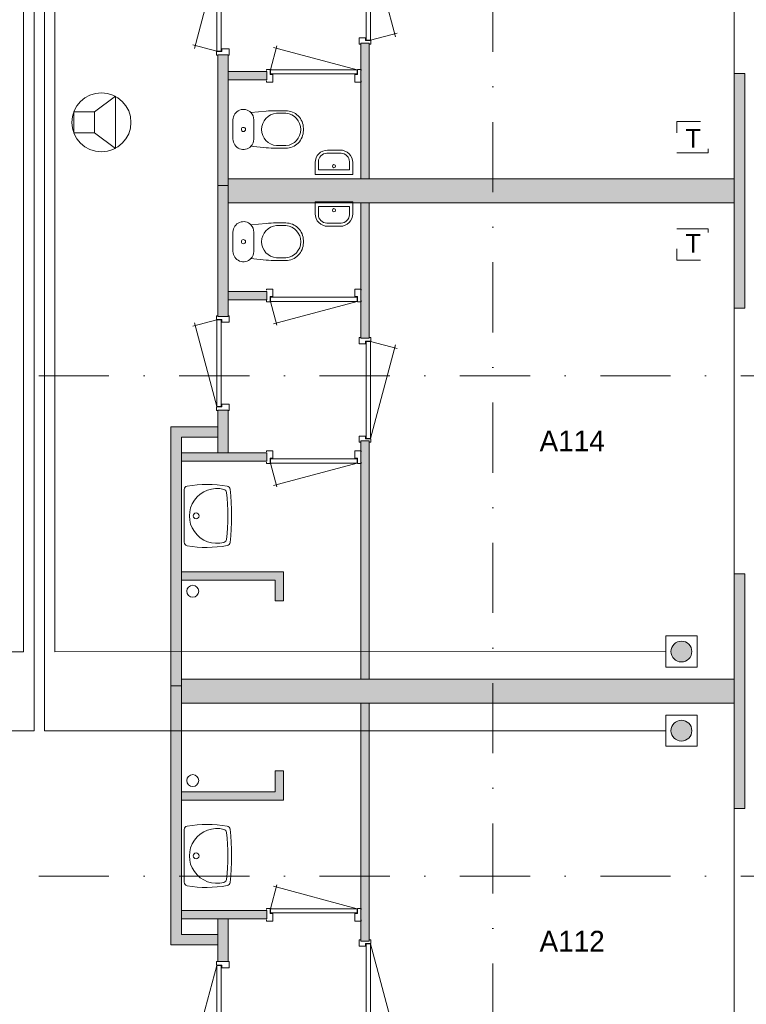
# Model space of a CAD drawing. Header units: millimetres. Extents: x 0 to 84100, y 0 to 59400.
# Tile 29 of 36: x 47375 to 54339, y 29722 to 39168. Entities that reach past the tile are written whole.
import ezdxf
from ezdxf.enums import TextEntityAlignment as Align
from ezdxf.xclip import XClip

# ---------------------------------------------------------------- set-up
doc = ezdxf.new("R2010")
doc.units = ezdxf.units.MM
doc.linetypes.add('DGN2', pattern=[672.8, 336.4, -336.4])
doc.linetypes.add('DGN4', pattern=[1345.6, 672.8, -336.4, 0, -336.4])
for name, color, linetype in [('16', 7, 'Continuous'), ('17', 7, 'Continuous'), ('25', 7, 'Continuous'), ('29', 7, 'Continuous'), ('30', 7, 'Continuous'), ('33', 7, 'Continuous'), ('40', 7, 'Continuous'), ('48', 7, 'Continuous'), ('56', 7, 'Continuous'), ('62', 7, 'Continuous'), ('TRAP', 7, 'Continuous')]:
    doc.layers.add(name, color=color, linetype=linetype)
doc.styles.add('dgn001', font='dgn001.shx')
doc.styles.add('dgn003', font='dgn003.shx')

# ---------------------------------------------------------------- blocks, each defined once
blk = doc.blocks.new('EAD026')
at = {"layer": '29'}
h = blk.add_hatch(color=3, dxfattribs=at)
edge = h.paths.add_edge_path()
edge.add_arc((0, 0), 100, 0, 360)
at = {"layer": '29', "color": 3, "linetype": 'Continuous', "lineweight": 0}
blk.add_circle((0, 0), 100, dxfattribs=at)
blk = doc.blocks.new('AnonymousCell53')
at = {"layer": '29', "color": 1, "linetype": 'Continuous', "lineweight": 0, "flags": 128}
blk.add_lwpolyline([(-184, -240), (116, -240), (116, 60), (-184, 60), (-184, -240)], dxfattribs=at)
at = {"color": 1, "linetype": 'Continuous', "lineweight": 0}
blk.add_blockref('EAD026', (-34, -90), dxfattribs=at)
blk = doc.blocks.new('EAD027')
at = {"layer": '29'}
h = blk.add_hatch(color=3, dxfattribs=at)
edge = h.paths.add_edge_path()
edge.add_arc((0, 0), 100, 0, 360)
at = {"layer": '29', "color": 3, "linetype": 'Continuous', "lineweight": 0}
blk.add_circle((0, 0), 100, dxfattribs=at)
blk = doc.blocks.new('AnonymousCell54')
at = {"layer": '29', "color": 1, "linetype": 'Continuous', "lineweight": 0, "flags": 128}
blk.add_lwpolyline([(-184, 240), (116, 240), (116, -60), (-184, -60), (-184, 240)], dxfattribs=at)
at = {"color": 1, "linetype": 'Continuous', "lineweight": 0}
blk.add_blockref('EAD027', (-34, 90), dxfattribs=at)
blk = doc.blocks.new('AnonymousCell55')
at = {"layer": 'TRAP', "color": 1, "linetype": 'DGN2', "lineweight": 0, "flags": 128}
blk.add_lwpolyline([(-150, -139), (150, -139), (150, 161), (-150, 161), (-150, -139)], dxfattribs=at)
at = {"layer": 'TRAP', "color": 1, "linetype": 'DGN2', "lineweight": 0, "style": 'dgn001'}
blk.add_text('T', height=180, dxfattribs=at).set_placement((-68, -90))
blk = doc.blocks.new('AnonymousCell56')
at = {"layer": 'TRAP', "color": 1, "linetype": 'DGN2', "lineweight": 0, "flags": 128}
blk.add_lwpolyline([(-150, 139), (150, 139), (150, -161), (-150, -161), (-150, 139)], dxfattribs=at)
at = {"layer": 'TRAP', "color": 1, "linetype": 'DGN2', "lineweight": 0, "style": 'dgn001'}
blk.add_text('T', height=180, dxfattribs=at).set_placement((-68, -90))
blk = doc.blocks.new('830R1051')
at = {"layer": '33', "color": 1, "linetype": 'Continuous', "lineweight": 0}
for p, q in [((38, 108), (99.32, 336.87)), ((868, 108), (66.28, 322.82))]:
    blk.add_line(p, q, dxfattribs=at)
at = {"layer": '33', "color": 92, "linetype": 'Continuous', "lineweight": 13, "true_color": 0x00e100, "flags": 128}
for points in [[(0, 100), (0, 111), (35, 111), (35, 61), (60, 61), (60, -11), (0, -11), (0, 0)], [(906, 100), (906, 111), (871, 111), (871, 61), (846, 61), (846, -11), (906, -11), (906, 0)]]:
    blk.add_lwpolyline(points, dxfattribs=at)
at = {"layer": '33', "color": 2, "linetype": 'Continuous', "lineweight": 13, "true_color": 0xf0f000, "flags": 128}
blk.add_lwpolyline([(868, 108), (38, 108), (38, 68), (868, 68), (868, 108)], dxfattribs=at)
blk = doc.blocks.new('930L0917')
at = {"layer": '33', "color": 1, "linetype": 'Continuous', "lineweight": 0}
for p, q in [((98, -38), (338.7, -936.31)), ((98, -968), (353.44, -899.56))]:
    blk.add_line(p, q, dxfattribs=at)
at = {"layer": '33', "color": 92, "linetype": 'Continuous', "lineweight": 13, "true_color": 0x00e100, "flags": 128}
for points in [[(90, 0), (101, 0), (101, -35), (51, -35), (51, -60), (-11, -60), (-11, 0), (0, 0)], [(90, -1006), (101, -1006), (101, -971), (51, -971), (51, -946), (-11, -946), (-11, -1006), (0, -1006)]]:
    blk.add_lwpolyline(points, dxfattribs=at)
at = {"layer": '33', "color": 2, "linetype": 'Continuous', "lineweight": 13, "true_color": 0xf0f000, "flags": 128}
blk.add_lwpolyline([(98, -968), (98, -38), (58, -38), (58, -968), (98, -968)], dxfattribs=at)
blk = doc.blocks.new('WT0117')
at = {"layer": '40', "color": 7, "linetype": 'Continuous', "lineweight": 0}
blk.add_line((20, 253.2), (20, -253.2), dxfattribs=at)
at = {"layer": '40', "color": 7, "linetype": 'Continuous', "lineweight": 0, "flags": 128}
for points in [[(20, 253.2, -0.363957), (47.3, 285.7)], [(47.3, 285.7, -0.090801), (432.1, 284.5)], [(432.1, 284.5, -0.328769), (459, 256)], [(400.8, -254, -1.30637), (400.8, 254)], [(400.8, 254, -0.309671), (425, 225.6)], [(425, 225.6, -0.052773), (425, -225.6)], [(459, 256, -0.059915), (459, -256)], [(47.3, -285.7, -0.363957), (20, -253.2)], [(425, -225.6, -0.309671), (400.8, -254)], [(459, -256, -0.328769), (432.1, -284.5)], [(432.1, -284.5, -0.090801), (47.3, -285.7)]]:
    blk.add_lwpolyline(points, format="xyb", dxfattribs=at)
at = {"layer": '40', "color": 7, "linetype": 'Continuous', "lineweight": 0}
blk.add_circle((133.3, 0), 28.1, dxfattribs=at)
blk = doc.blocks.new('830R1053')
at = {"layer": '33', "color": 1, "linetype": 'Continuous', "lineweight": 0}
for p, q in [((-108, 868), (-322.82, 66.28)), ((-108, 38), (-336.87, 99.32))]:
    blk.add_line(p, q, dxfattribs=at)
at = {"layer": '33', "color": 92, "linetype": 'Continuous', "lineweight": 13, "true_color": 0x00e100, "flags": 128}
for points in [[(-100, 906), (-111, 906), (-111, 871), (-61, 871), (-61, 846), (11, 846), (11, 906), (0, 906)], [(-100, 0), (-111, 0), (-111, 35), (-61, 35), (-61, 60), (11, 60), (11, 0), (0, 0)]]:
    blk.add_lwpolyline(points, dxfattribs=at)
at = {"layer": '33', "color": 2, "linetype": 'Continuous', "lineweight": 13, "true_color": 0xf0f000, "flags": 128}
blk.add_lwpolyline([(-108, 868), (-108, 38), (-68, 38), (-68, 868), (-108, 868)], dxfattribs=at)
blk = doc.blocks.new('830R1054')
at = {"layer": '33', "color": 1, "linetype": 'Continuous', "lineweight": 0}
for p, q in [((38, -108), (99.32, -336.87)), ((868, -108), (66.28, -322.82))]:
    blk.add_line(p, q, dxfattribs=at)
at = {"layer": '33', "color": 92, "linetype": 'Continuous', "lineweight": 13, "true_color": 0x00e100, "flags": 128}
for points in [[(0, -100), (0, -111), (35, -111), (35, -61), (60, -61), (60, 11), (0, 11), (0, 0)], [(906, -100), (906, -111), (871, -111), (871, -61), (846, -61), (846, 11), (906, 11), (906, 0)]]:
    blk.add_lwpolyline(points, dxfattribs=at)
at = {"layer": '33', "color": 2, "linetype": 'Continuous', "lineweight": 13, "true_color": 0xf0f000, "flags": 128}
blk.add_lwpolyline([(868, -108), (38, -108), (38, -68), (868, -68), (868, -108)], dxfattribs=at)
blk = doc.blocks.new('930L0918')
at = {"layer": '33', "color": 1, "linetype": 'Continuous', "lineweight": 0}
for p, q in [((98, 968), (353.44, 899.56)), ((98, 38), (338.7, 936.31))]:
    blk.add_line(p, q, dxfattribs=at)
at = {"layer": '33', "color": 92, "linetype": 'Continuous', "lineweight": 13, "true_color": 0x00e100, "flags": 128}
for points in [[(90, 1006), (101, 1006), (101, 971), (51, 971), (51, 946), (-11, 946), (-11, 1006), (0, 1006)], [(90, 0), (101, 0), (101, 35), (51, 35), (51, 60), (-11, 60), (-11, 0), (0, 0)]]:
    blk.add_lwpolyline(points, dxfattribs=at)
at = {"layer": '33', "color": 2, "linetype": 'Continuous', "lineweight": 13, "true_color": 0xf0f000, "flags": 128}
blk.add_lwpolyline([(98, 968), (98, 38), (58, 38), (58, 968), (98, 968)], dxfattribs=at)
blk = doc.blocks.new('830R1055')
at = {"layer": '33', "color": 1, "linetype": 'Continuous', "lineweight": 0}
for p, q in [((38, -108), (99.32, -336.87)), ((868, -108), (66.28, -322.82))]:
    blk.add_line(p, q, dxfattribs=at)
at = {"layer": '33', "color": 92, "linetype": 'Continuous', "lineweight": 13, "true_color": 0x00e100, "flags": 128}
for points in [[(0, -100), (0, -111), (35, -111), (35, -61), (60, -61), (60, 11), (0, 11), (0, 0)], [(906, -100), (906, -111), (871, -111), (871, -61), (846, -61), (846, 11), (906, 11), (906, 0)]]:
    blk.add_lwpolyline(points, dxfattribs=at)
at = {"layer": '33', "color": 2, "linetype": 'Continuous', "lineweight": 13, "true_color": 0xf0f000, "flags": 128}
blk.add_lwpolyline([(868, -108), (38, -108), (38, -68), (868, -68), (868, -108)], dxfattribs=at)
blk = doc.blocks.new('CLOS0218')
at = {"layer": '40', "color": 7, "linetype": 'Continuous', "lineweight": 0}
for p, q in [((527.8, 155), (435.8, 155)), ((220, -92.5), (220, 92.5)), ((670, -1.1), (670, 0.8)), ((527.8, -155), (435.5, -155))]:
    blk.add_line(p, q, dxfattribs=at)
at = {"layer": '40', "color": 7, "linetype": 'Continuous', "lineweight": 0, "flags": 128}
for points in [[(338.3, -175.7), (191.9, -162), (191.9, -162, -0.674333), (20, -92.5), (20, -92.5), (20, 92.5), (20, 92.5, -0.674333), (191.9, 162), (191.9, 162), (338.3, 175.7), (338.3, 175.7, -0.023285), (431.3, 180), (431.3, 180), (525, 180), (525, 180, -0.414214), (695, 10), (695, 10), (695, -10), (695, -10, -0.414214), (525, -180), (525, -180), (431.3, -180), (431.3, -180, -0.023285), (338.3, -175.7)], [(436.6, -155, -0.917514), (436.6, 155)], [(527.8, 155, -0.917521), (527.8, -155)]]:
    blk.add_lwpolyline(points, format="xyb", dxfattribs=at)
at = {"layer": '40', "color": 7, "linetype": 'Continuous', "lineweight": 0}
blk.add_circle((120, 0), 20, dxfattribs=at)
for centre, start, end in [((120, 92.5), 0, 44.02728), ((120, -92.5), 315.97272, 0)]:
    blk.add_arc(centre, 100, start, end, dxfattribs=at)
blk = doc.blocks.new('WT0118')
at = {"layer": '40', "color": 7, "linetype": 'Continuous', "lineweight": 0}
blk.add_line((20, -253.2), (20, 253.2), dxfattribs=at)
blk.add_circle((133.3, 0), 28.1, dxfattribs=at)
for centre, radius, start, end in [((53, 253.2), 33, 100.00267, 180), ((236.5, -765.8), 1068.4, 79.44861, 100.20169), ((426.2, 252), 33, 6.85751, 79.65449), ((332.1, 0), 263.1, 74.86666, 285.13334), ((392.2, 222.2), 33, 6.04176, 74.86666), ((-1706.8, 0), 2143.7, 353.95824, 6.04176), ((-1669.4, 0), 2143.7, 353.14249, 6.85751), ((53, -253.2), 33, 180, 259.99733), ((392.2, -222.2), 33, 285.13334, 353.95824), ((426.2, -252), 33, 280.34551, 353.14249), ((236.5, 765.8), 1068.4, 259.79831, 280.55139)]:
    blk.add_arc(centre, radius, start, end, dxfattribs=at)
blk = doc.blocks.new('830R1056')
at = {"layer": '33', "color": 1, "linetype": 'Continuous', "lineweight": 0}
for p, q in [((-108, -38), (-336.87, -99.32)), ((-108, -868), (-322.82, -66.28))]:
    blk.add_line(p, q, dxfattribs=at)
at = {"layer": '33', "color": 92, "linetype": 'Continuous', "lineweight": 13, "true_color": 0x00e100, "flags": 128}
for points in [[(-100, 0), (-111, 0), (-111, -35), (-61, -35), (-61, -60), (11, -60), (11, 0), (0, 0)], [(-100, -906), (-111, -906), (-111, -871), (-61, -871), (-61, -846), (11, -846), (11, -906), (0, -906)]]:
    blk.add_lwpolyline(points, dxfattribs=at)
at = {"layer": '33', "color": 2, "linetype": 'Continuous', "lineweight": 13, "true_color": 0xf0f000, "flags": 128}
blk.add_lwpolyline([(-108, -868), (-108, -38), (-68, -38), (-68, -868), (-108, -868)], dxfattribs=at)
blk = doc.blocks.new('930L0919')
at = {"layer": '33', "color": 1, "linetype": 'Continuous', "lineweight": 0}
for p, q in [((98, -38), (338.7, -936.31)), ((98, -968), (353.44, -899.56))]:
    blk.add_line(p, q, dxfattribs=at)
at = {"layer": '33', "color": 92, "linetype": 'Continuous', "lineweight": 13, "true_color": 0x00e100, "flags": 128}
for points in [[(90, 0), (101, 0), (101, -35), (51, -35), (51, -60), (-11, -60), (-11, 0), (0, 0)], [(90, -1006), (101, -1006), (101, -971), (51, -971), (51, -946), (-11, -946), (-11, -1006), (0, -1006)]]:
    blk.add_lwpolyline(points, dxfattribs=at)
at = {"layer": '33', "color": 2, "linetype": 'Continuous', "lineweight": 13, "true_color": 0xf0f000, "flags": 128}
blk.add_lwpolyline([(98, -968), (98, -38), (58, -38), (58, -968), (98, -968)], dxfattribs=at)
blk = doc.blocks.new('CLOS0219')
at = {"layer": '40', "color": 7, "linetype": 'Continuous', "lineweight": 0}
for p, q in [((527.8, 155), (435.5, 155)), ((220, 92.5), (220, -92.5)), ((670, 1.1), (670, -0.8)), ((527.8, -155), (435.8, -155))]:
    blk.add_line(p, q, dxfattribs=at)
at = {"layer": '40', "color": 7, "linetype": 'Continuous', "lineweight": 0, "flags": 128}
for points in [[(338.3, 175.7), (191.9, 162), (191.9, 162, 0.674333), (20, 92.5), (20, 92.5), (20, -92.5), (20, -92.5, 0.674333), (191.9, -162), (191.9, -162), (338.3, -175.7), (338.3, -175.7, 0.023285), (431.3, -180), (431.3, -180), (525, -180), (525, -180, 0.414214), (695, -10), (695, -10), (695, 10), (695, 10, 0.414214), (525, 180), (525, 180), (431.3, 180), (431.3, 180, 0.023285), (338.3, 175.7)], [(191.9, 162, -0.194504), (220, 92.5)], [(220, -92.5, -0.194504), (191.9, -162)]]:
    blk.add_lwpolyline(points, format="xyb", dxfattribs=at)
at = {"layer": '40', "color": 7, "linetype": 'Continuous', "lineweight": 0}
blk.add_circle((120, 0), 20, dxfattribs=at)
for centre, start, end in [((450, 0), 94.92635, 265.07365), ((514.4, 0), 274.9259, 85.0741)]:
    blk.add_arc(centre, 155.6, start, end, dxfattribs=at)
blk = doc.blocks.new('830R1058')
at = {"layer": '33', "color": 1, "linetype": 'Continuous', "lineweight": 0}
for p, q in [((38, 108), (99.32, 336.87)), ((868, 108), (66.28, 322.82))]:
    blk.add_line(p, q, dxfattribs=at)
at = {"layer": '33', "color": 92, "linetype": 'Continuous', "lineweight": 13, "true_color": 0x00e100, "flags": 128}
for points in [[(0, 100), (0, 111), (35, 111), (35, 61), (60, 61), (60, -11), (0, -11), (0, 0)], [(906, 100), (906, 111), (871, 111), (871, 61), (846, 61), (846, -11), (906, -11), (906, 0)]]:
    blk.add_lwpolyline(points, dxfattribs=at)
at = {"layer": '33', "color": 2, "linetype": 'Continuous', "lineweight": 13, "true_color": 0xf0f000, "flags": 128}
blk.add_lwpolyline([(868, 108), (38, 108), (38, 68), (868, 68), (868, 108)], dxfattribs=at)
blk = doc.blocks.new('FT0118')
at = {"layer": '40', "color": 7, "linetype": 'Continuous', "lineweight": 0}
for p, q in [((-180, 135.1), (-180, 20)), ((148.9, 64.6), (148.9, 144)), ((-180, 20), (180, 20)), ((-148.9, 64.6), (148.9, 64.6))]:
    blk.add_line(p, q, dxfattribs=at)
at = {"layer": '40', "color": 7, "linetype": 'Continuous', "lineweight": 0, "flags": 128}
for points in [[(68.9, 224), (-68.9, 224)], [(60, 255.1), (-60, 255.1)], [(-148.9, 144), (-148.9, 64.6)], [(180, 20), (180, 135.1)]]:
    blk.add_lwpolyline(points, dxfattribs=at)
for points in [[(60, 255.1, -0.414214), (180, 135.1)], [(68.9, 224, -0.414214), (148.9, 144)]]:
    blk.add_lwpolyline(points, format="xyb", dxfattribs=at)
at = {"layer": '40', "color": 7, "linetype": 'Continuous', "lineweight": 0}
blk.add_circle((0.9, 101.1), 15.1, dxfattribs=at)
for centre, radius in [((-60, 135.1), 120), ((-68.9, 144), 80)]:
    blk.add_arc(centre, radius, 90, 180, dxfattribs=at)
blk = doc.blocks.new('FT0119')
at = {"layer": '40', "color": 7, "linetype": 'Continuous', "lineweight": 0}
for p, q in [((-180, -135.1), (-180, -20)), ((-180, -20), (180, -20)), ((-148.9, -64.6), (148.9, -64.6)), ((148.9, -64.6), (148.9, -144))]:
    blk.add_line(p, q, dxfattribs=at)
at = {"layer": '40', "color": 7, "linetype": 'Continuous', "lineweight": 0, "flags": 128}
for points in [[(-148.9, -144), (-148.9, -64.6)], [(180, -20), (180, -135.1)], [(68.9, -224), (-68.9, -224)], [(60, -255.1), (-60, -255.1)]]:
    blk.add_lwpolyline(points, dxfattribs=at)
for points in [[(-60, -255.1, -0.414214), (-180, -135.1)], [(-68.9, -224, -0.414214), (-148.9, -144)]]:
    blk.add_lwpolyline(points, format="xyb", dxfattribs=at)
at = {"layer": '40', "color": 7, "linetype": 'Continuous', "lineweight": 0}
blk.add_circle((0.9, -101.1), 15.1, dxfattribs=at)
for centre, radius in [((60, -135.1), 120), ((68.9, -144), 80)]:
    blk.add_arc(centre, radius, 270, 0, dxfattribs=at)
blk = doc.blocks.new('830R1059')
at = {"layer": '33', "color": 1, "linetype": 'Continuous', "lineweight": 0}
for p, q in [((-108, 868), (-322.82, 66.28)), ((-108, 38), (-336.87, 99.32))]:
    blk.add_line(p, q, dxfattribs=at)
at = {"layer": '33', "color": 92, "linetype": 'Continuous', "lineweight": 13, "true_color": 0x00e100, "flags": 128}
for points in [[(-100, 906), (-111, 906), (-111, 871), (-61, 871), (-61, 846), (11, 846), (11, 906), (0, 906)], [(-100, 0), (-111, 0), (-111, 35), (-61, 35), (-61, 60), (11, 60), (11, 0), (0, 0)]]:
    blk.add_lwpolyline(points, dxfattribs=at)
at = {"layer": '33', "color": 2, "linetype": 'Continuous', "lineweight": 13, "true_color": 0xf0f000, "flags": 128}
blk.add_lwpolyline([(-108, 868), (-108, 38), (-68, 38), (-68, 868), (-108, 868)], dxfattribs=at)
blk = doc.blocks.new('50E03_329_B01 - Default')
at = {"layer": '62'}
for color, points in [(9, [(46184.76, 35084.49), (46184.76, 33784.49), (46264.76, 33784.49), (46264.76, 35084.49)]), (7, [(44914.76, 34974.49), (44914.76, 33719.49), (44814.76, 33719.49), (44814.76, 34974.49)]), (9, [(45284.76, 34814.49), (45284.76, 34734.49), (44914.76, 34734.49), (44914.76, 34814.49)]), (9, [(49764.76, 32544.49), (49764.76, 34794.49), (49864.76, 34794.49), (49864.76, 32544.49)]), (9, [(44914.76, 33784.49), (49764.76, 33784.49), (49764.76, 33554.49), (44914.76, 33554.49)]), (7, [(44914.76, 32464.49), (44914.76, 33719.49), (44814.76, 33719.49), (44814.76, 32464.49)]), (9, [(46184.76, 32254.49), (46184.76, 33554.49), (46264.76, 33554.49), (46264.76, 32254.49)]), (9, [(45284.76, 32624.49), (45284.76, 32704.49), (44914.76, 32704.49), (44914.76, 32624.49)]), (7, [(44914.76, 31154.49), (44914.76, 31564.49), (44814.76, 31564.49), (44814.76, 31154.49)]), (7, [(44364.76, 28919.49), (44464.76, 28919.49), (44464.76, 31304.49), (44814.76, 31304.49), (44814.76, 31404.49), (44364.76, 31404.49)]), (9, [(46184.76, 28984.49), (46184.76, 31269.49), (46264.76, 31269.49), (46264.76, 28984.49)]), (9, [(45284.76, 31074.49), (45284.76, 31154.49), (44464.76, 31154.49), (44464.76, 31074.49)]), (9, [(45364.76, 29734.49), (45444.76, 29734.49), (45444.76, 30014.49), (44464.76, 30014.49), (44464.76, 29934.49), (45364.76, 29934.49)]), (9, [(49764.76, 27744.49), (49764.76, 29994.49), (49864.76, 29994.49), (49864.76, 27744.49)]), (7, [(44364.76, 28919.49), (44464.76, 28919.49), (44464.76, 26534.49), (44814.76, 26534.49), (44814.76, 26434.49), (44364.76, 26434.49)]), (9, [(44464.76, 28984.49), (49764.76, 28984.49), (49764.76, 28754.49), (44464.76, 28754.49)]), (9, [(46184.76, 28754.49), (46184.76, 26469.49), (46264.76, 26469.49), (46264.76, 28754.49)]), (9, [(45364.76, 28104.49), (45444.76, 28104.49), (45444.76, 27824.49), (44464.76, 27824.49), (44464.76, 27904.49), (45364.76, 27904.49)]), (9, [(45284.76, 26764.49), (45284.76, 26684.49), (44464.76, 26684.49), (44464.76, 26764.49)]), (7, [(44914.76, 26684.49), (44914.76, 26274.49), (44814.76, 26274.49), (44814.76, 26684.49)])]:
    blk.add_hatch(color=color, dxfattribs=at).paths.add_polyline_path(points)
at = {"layer": '16', "color": 92, "linetype": 'Continuous', "lineweight": 0, "true_color": 0x00e100, "flags": 128}
for points in [[(46184.76, 33784.49), (46184.76, 35084.49), (46264.76, 35084.49), (46264.76, 33784.49), (46184.76, 33784.49)], [(44814.76, 34974.49), (44814.76, 33719.49), (44914.76, 33719.49), (44914.76, 34974.49), (44814.76, 34974.49)], [(44914.76, 34814.49), (44914.76, 34734.49), (45284.76, 34734.49), (45284.76, 34814.49), (44914.76, 34814.49)], [(49764.76, 32544.49), (49764.76, 34794.49), (49864.76, 34794.49), (49864.76, 32544.49), (49764.76, 32544.49)], [(44814.76, 32464.49), (44814.76, 33719.49), (44914.76, 33719.49), (44914.76, 32464.49), (44814.76, 32464.49)], [(46184.76, 33554.49), (46184.76, 32254.49), (46264.76, 32254.49), (46264.76, 33554.49), (46184.76, 33554.49)], [(44914.76, 32624.49), (44914.76, 32704.49), (45284.76, 32704.49), (45284.76, 32624.49), (44914.76, 32624.49)], [(44814.76, 31154.49), (44814.76, 31564.49), (44914.76, 31564.49), (44914.76, 31154.49), (44814.76, 31154.49)], [(44364.76, 28919.49), (44364.76, 31404.49), (44814.76, 31404.49), (44814.76, 31304.49), (44464.76, 31304.49), (44464.76, 28919.49), (44364.76, 28919.49)], [(46184.76, 31269.49), (46184.76, 28984.49), (46264.76, 28984.49), (46264.76, 31269.49), (46184.76, 31269.49)], [(44464.76, 31074.49), (44464.76, 31154.49), (45284.76, 31154.49), (45284.76, 31074.49), (44464.76, 31074.49)], [(44464.76, 29934.49), (45364.76, 29934.49), (45364.76, 29734.49), (45444.76, 29734.49), (45444.76, 30014.49), (44464.76, 30014.49), (44464.76, 29934.49)], [(49764.76, 27744.49), (49764.76, 29994.49), (49864.76, 29994.49), (49864.76, 27744.49), (49764.76, 27744.49)], [(44364.76, 28919.49), (44364.76, 26434.49), (44814.76, 26434.49), (44814.76, 26534.49), (44464.76, 26534.49), (44464.76, 28919.49), (44364.76, 28919.49)], [(46184.76, 26469.49), (46184.76, 28754.49), (46264.76, 28754.49), (46264.76, 26469.49), (46184.76, 26469.49)], [(44464.76, 27904.49), (45364.76, 27904.49), (45364.76, 28104.49), (45444.76, 28104.49), (45444.76, 27824.49), (44464.76, 27824.49), (44464.76, 27904.49)], [(44464.76, 26764.49), (44464.76, 26684.49), (45284.76, 26684.49), (45284.76, 26764.49), (44464.76, 26764.49)], [(44814.76, 26684.49), (44814.76, 26274.49), (44914.76, 26274.49), (44914.76, 26684.49), (44814.76, 26684.49)]]:
    blk.add_lwpolyline(points, dxfattribs=at)
at = {"layer": '17', "color": 92, "linetype": 'Continuous', "lineweight": 0, "true_color": 0x00e100, "flags": 128}
for points in [[(44914.76, 33554.49), (44914.76, 33784.49), (49764.76, 33784.49), (49764.76, 33554.49), (44914.76, 33554.49)], [(44464.76, 28754.49), (44464.76, 28984.49), (49764.76, 28984.49), (49764.76, 28754.49), (44464.76, 28754.49)]]:
    blk.add_lwpolyline(points, dxfattribs=at)
at = {"layer": '30', "color": 3, "linetype": 'Continuous', "lineweight": 0}
for p, q in [((49764.76, 34794.49), (49764.76, 37344.49)), ((49764.76, 32544.49), (49764.76, 29994.49)), ((49764.76, 25194.49), (49764.76, 27744.49))]:
    blk.add_line(p, q, dxfattribs=at)
at = {"layer": '40', "color": 3, "linetype": 'Continuous', "lineweight": 0}
for centre in [(44573.36, 29827.73), (44573.36, 28011.25)]:
    blk.add_circle(centre, 57.46, dxfattribs=at)
at = {"layer": '56', "color": 3, "linetype": 'DGN4', "lineweight": 0}
for p, q in [((47449.76, 55989.76), (47449.76, 547.85)), ((52180.43, 31892.77), (-3616.95, 31892.77)), ((52180.43, 27092.77), (-3616.95, 27092.77))]:
    blk.add_line(p, q, dxfattribs=at)
at = {"layer": '62', "color": 9, "linetype": 'Continuous', "lineweight": 0, "flags": 128}
for points in [[(46184.76, 35084.49), (46184.76, 33784.49), (46264.76, 33784.49), (46264.76, 35084.49), (46184.76, 35084.49)], [(45284.76, 34814.49), (45284.76, 34734.49), (44914.76, 34734.49), (44914.76, 34814.49), (45284.76, 34814.49)], [(49764.76, 32544.49), (49764.76, 34794.49), (49864.76, 34794.49), (49864.76, 32544.49), (49764.76, 32544.49)], [(44914.76, 33784.49), (49764.76, 33784.49), (49764.76, 33554.49), (44914.76, 33554.49), (44914.76, 33784.49)], [(46184.76, 32254.49), (46184.76, 33554.49), (46264.76, 33554.49), (46264.76, 32254.49), (46184.76, 32254.49)], [(45284.76, 32624.49), (45284.76, 32704.49), (44914.76, 32704.49), (44914.76, 32624.49), (45284.76, 32624.49)], [(46184.76, 28984.49), (46184.76, 31269.49), (46264.76, 31269.49), (46264.76, 28984.49), (46184.76, 28984.49)], [(45284.76, 31074.49), (45284.76, 31154.49), (44464.76, 31154.49), (44464.76, 31074.49), (45284.76, 31074.49)], [(45364.76, 29734.49), (45444.76, 29734.49), (45444.76, 30014.49), (44464.76, 30014.49), (44464.76, 29934.49), (45364.76, 29934.49), (45364.76, 29734.49)], [(49764.76, 27744.49), (49764.76, 29994.49), (49864.76, 29994.49), (49864.76, 27744.49), (49764.76, 27744.49)], [(44464.76, 28984.49), (49764.76, 28984.49), (49764.76, 28754.49), (44464.76, 28754.49), (44464.76, 28984.49)], [(46184.76, 28754.49), (46184.76, 26469.49), (46264.76, 26469.49), (46264.76, 28754.49), (46184.76, 28754.49)], [(45364.76, 28104.49), (45444.76, 28104.49), (45444.76, 27824.49), (44464.76, 27824.49), (44464.76, 27904.49), (45364.76, 27904.49), (45364.76, 28104.49)], [(45284.76, 26764.49), (45284.76, 26684.49), (44464.76, 26684.49), (44464.76, 26764.49), (45284.76, 26764.49)]]:
    blk.add_lwpolyline(points, dxfattribs=at)
at = {"layer": '62', "color": 7, "linetype": 'Continuous', "lineweight": 0, "flags": 128}
for points in [[(44914.76, 34974.49), (44914.76, 33719.49), (44814.76, 33719.49), (44814.76, 34974.49), (44914.76, 34974.49)], [(44914.76, 32464.49), (44914.76, 33719.49), (44814.76, 33719.49), (44814.76, 32464.49), (44914.76, 32464.49)], [(44914.76, 31154.49), (44914.76, 31564.49), (44814.76, 31564.49), (44814.76, 31154.49), (44914.76, 31154.49)], [(44364.76, 28919.49), (44464.76, 28919.49), (44464.76, 31304.49), (44814.76, 31304.49), (44814.76, 31404.49), (44364.76, 31404.49), (44364.76, 28919.49)], [(44364.76, 28919.49), (44464.76, 28919.49), (44464.76, 26534.49), (44814.76, 26534.49), (44814.76, 26434.49), (44364.76, 26434.49), (44364.76, 28919.49)], [(44914.76, 26684.49), (44914.76, 26274.49), (44814.76, 26274.49), (44814.76, 26684.49), (44914.76, 26684.49)]]:
    blk.add_lwpolyline(points, dxfattribs=at)
at = {"color": 7, "linetype": 'Continuous', "lineweight": 0}
for name, p in [('930L0919', (46178.79, 36082.72)), ('830R1059', (44912.86, 34969.78)), ('830R1058', (45281.67, 34722.89)), ('CLOS0219', (44939.66, 34258)), ('FT0118', (45926.8, 33804.92)), ('FT0119', (45926.8, 33584.06)), ('CLOS0218', (44939.66, 33180.98)), ('830R1055', (45281.67, 32716.09)), ('830R1056', (44912.86, 32469.2)), ('930L0918', (46178.79, 31256.26)), ('830R1054', (45281.68, 31164.67)), ('WT0118', (44472.62, 30550.35)), ('WT0117', (44472.62, 27288.63)), ('830R1051', (45281.68, 26674.31)), ('930L0917', (46178.79, 26482.72)), ('830R1053', (44912.86, 25369.78))]:
    blk.add_blockref(name, p, dxfattribs=at)
at = {"layer": '48', "color": 7, "linetype": 'Continuous', "lineweight": 0, "style": 'dgn003'}
for s, p in [('A114', (48210.63, 31269.17)), ('A112', (48210.63, 26469.83))]:
    blk.add_text(s, height=200, dxfattribs=at).set_placement(p, align=Align.MIDDLE_CENTER)
blk = doc.blocks.new('EU53')
at = {"layer": '25', "color": 3, "linetype": 'Continuous', "lineweight": 0}
for p, q in [((200, 100), (400, 250)), ((400, 250), (400, -250)), ((200, -100), (400, -250))]:
    blk.add_line(p, q, dxfattribs=at)
at = {"layer": '25', "color": 3, "linetype": 'Continuous', "lineweight": 0, "flags": 128}
blk.add_lwpolyline([(0, -100), (200, -100), (200, 100), (0, 100), (0, -100)], dxfattribs=at)
at = {"layer": '25', "color": 3, "linetype": 'Continuous', "lineweight": 0}
blk.add_circle((265.5, -0.2), 283.8, dxfattribs=at)

msp = doc.modelspace()

# ---------------------------------------------------------------- linework, layer by layer
at = {"layer": '29', "color": 1, "linetype": 'Continuous', "lineweight": 0, "flags": 128}
for points in [[(42472.5, 33104.68), (47412.64, 33104.68), (47412.64, 40304.68), (48462.64, 40304.68)], [(42472.5, 32345.62), (47512.64, 32345.62), (47512.64, 40204.68), (48462.64, 40204.68)], [(53567.54, 32347.4), (47612.64, 32345.62), (47612.64, 40104.68), (48462.64, 40104.68)], [(53567.54, 33106.46), (47712.64, 33104.68), (47712.64, 40004.68), (48462.64, 40004.68)]]:
    msp.add_lwpolyline(points, dxfattribs=at)

# ---------------------------------------------------------------- block references
ref = msp.add_blockref('50E03_329_B01 - Default', (4459.56, 3857.35))
XClip(ref).set_block_clipping_path([(-3195.19, 3614.84), (51845.11, 51823.2)])
at = {"color": 1, "linetype": 'Continuous', "lineweight": 0}
for name, p in [('EU53', (47892.27, 38183.71)), ('AnonymousCell55', (53824.32, 38030.84)), ('AnonymousCell56', (53824.32, 37022.84)), ('AnonymousCell54', (53751.54, 33016.46)), ('AnonymousCell53', (53751.54, 32437.4))]:
    msp.add_blockref(name, p, dxfattribs=at)

doc.saveas('drawing.dxf')
